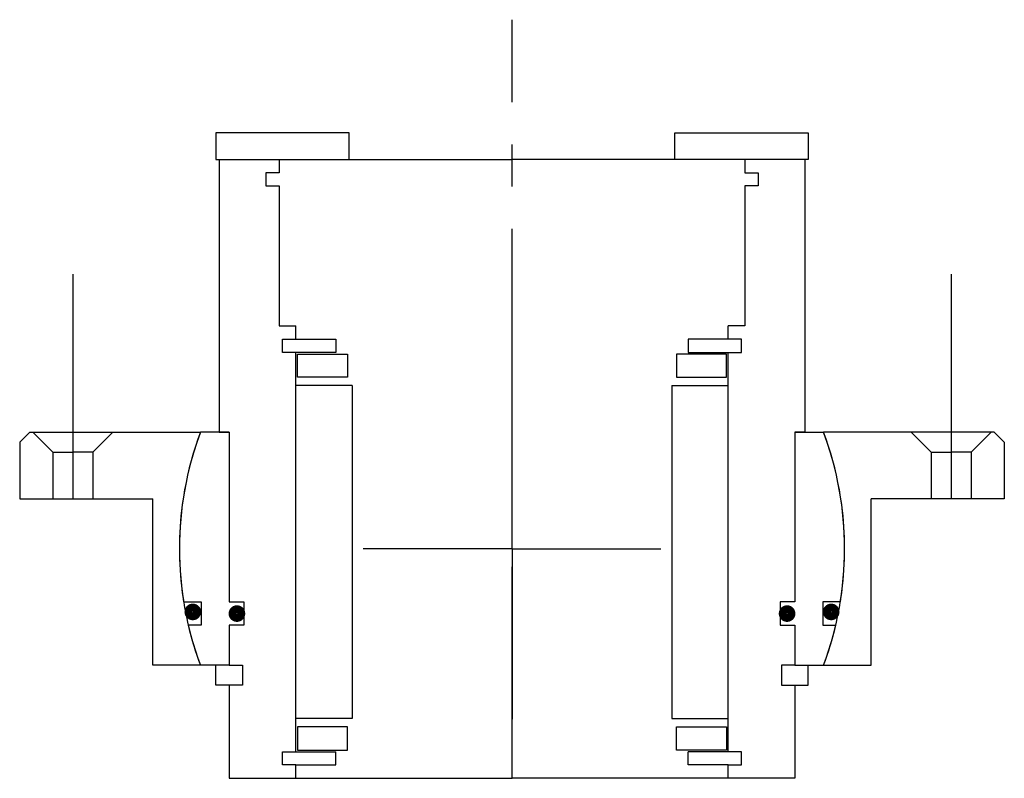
# Model space of a CAD drawing. Header units: millimetres. Extents: x -74 to 74, y -34 to 79.
import ezdxf

# ---------------------------------------------------------------- set-up
doc = ezdxf.new("R2010")
doc.units = ezdxf.units.MM
doc.linetypes.add('CENTER', pattern=[50.8, 31.75, -6.35, 6.35, -6.35])
doc.layers.add('Center', color=1, linetype='CENTER')

# ---------------------------------------------------------------- blocks, each defined once
blk = doc.blocks.new('M33-101')
for p, q in [((-72.5, 17.5), (-74, 16)), ((-72.5, 17.5), (-46.84, 17.5)), ((-72, 17.5), (-69, 14.5)), ((-66, 17.5), (-66, 7.5)), ((-60, 17.5), (-63, 14.5)), ((72.5, 17.5), (46.84, 17.5)), ((60, 17.5), (63, 14.5)), ((66, 17.5), (66, 7.5)), ((72, 17.5), (69, 14.5)), ((72.5, 17.5), (74, 16)), ((-74, 16), (-74, 7.5)), ((74, 16), (74, 7.5)), ((-69, 14.5), (-69, 7.5)), ((-69, 14.5), (-66, 14.5)), ((-63, 14.5), (-66, 14.5)), ((-63, 14.5), (-63, 7.5)), ((63, 14.5), (63, 7.5)), ((63, 14.5), (66, 14.5)), ((69, 14.5), (66, 14.5)), ((69, 14.5), (69, 7.5)), ((-74, 7.5), (-54, 7.5)), ((-54, -17.5), (-54, 7.5)), ((74, 7.5), (54, 7.5)), ((54, -17.5), (54, 7.5)), ((-46.84, -17.5), (-54, -17.5)), ((46.84, -17.5), (54, -17.5))]:
    blk.add_line(p, q)
for start, end in [(159.5127, 200.4873), (339.5127, 20.4873)]:
    blk.add_arc((0, 0), 50, start, end)
at = {"layer": 'Center'}
for p, q in [((-66, 41.24), (-66, 17.5)), ((66, 41.24), (66, 17.5)), ((0, 0), (0, 25.63)), ((0, 0), (-22.37, 0)), ((0, 0), (22.37, 0)), ((0, 0), (0, -25.63))]:
    blk.add_line(p, q, dxfattribs=at)
blk = doc.blocks.new('innerhouse-4SF048')
for p, q in [((-24.5, 62.5), (-44.5, 62.5)), ((-44.5, 62.5), (-44.5, 58.5)), ((-24.5, 58.5), (-24.5, 62.5)), ((24.5, 62.5), (44.5, 62.5)), ((24.5, 58.5), (24.5, 62.5)), ((44.5, 62.5), (44.5, 58.5)), ((-44.5, 58.5), (-24.5, 58.5)), ((-44, 58.5), (-44, 17.5)), ((-44, 58.5), (-35, 58.5)), ((-35, 58.5), (0, 58.5)), ((-35, 58.5), (-35, 56.5)), ((35, 58.5), (0, 58.5)), ((44.5, 58.5), (24.5, 58.5)), ((44, 58.5), (35, 58.5)), ((35, 58.5), (35, 56.5)), ((44, 58.5), (44, 17.5)), ((-37, 56.5), (-37, 54.5)), ((-35, 56.5), (-37, 56.5)), ((35, 56.5), (37, 56.5)), ((37, 56.5), (37, 54.5)), ((-37, 54.5), (-35, 54.5)), ((-35, 54.5), (-35, 33.5)), ((35, 54.5), (35, 33.5)), ((37, 54.5), (35, 54.5)), ((-35, 33.5), (-32.5, 33.5)), ((-32.5, 31.5), (-32.5, 33.5)), ((32.5, 31.5), (32.5, 33.5)), ((35, 33.5), (32.5, 33.5)), ((-34.5, 29.5), (-34.5, 31.5)), ((-34.5, 31.5), (-32.5, 31.5)), ((-32.5, 31.5), (-26.5, 31.5)), ((-26.5, 31.5), (-26.5, 29.5)), ((32.5, 31.5), (26.5, 31.5)), ((26.5, 31.5), (26.5, 29.5)), ((34.5, 31.5), (32.5, 31.5)), ((34.5, 29.5), (34.5, 31.5)), ((-26.5, 29.5), (-34.5, 29.5)), ((-32.5, -30.5), (-32.5, 29.5)), ((-32.25, 29.25), (-24.75, 29.25)), ((-32.25, 25.75), (-32.25, 29.25)), ((-24.75, 29.25), (-24.75, 25.75)), ((32.25, 29.25), (24.75, 29.25)), ((24.75, 29.25), (24.75, 25.75)), ((26.5, 29.5), (34.5, 29.5)), ((32.25, 25.75), (32.25, 29.25)), ((32.5, -30.5), (32.5, 29.5)), ((-24.75, 25.75), (-32.25, 25.75)), ((24.75, 25.75), (32.25, 25.75)), ((-24, 24.5), (-32.5, 24.5)), ((-24, 24.5), (-24, -25.5)), ((24, 24.5), (24, -25.5)), ((24, 24.5), (32.5, 24.5)), ((-42.5, 17.5), (-46.84, 17.5)), ((-44, 17.5), (-42.5, 17.5)), ((-42.5, 17.5), (-42.5, -8)), ((42.5, 17.5), (42.5, -8)), ((42.5, 17.5), (46.84, 17.5)), ((44, 17.5), (42.5, 17.5)), ((-49.36, -8), (-46.7, -8)), ((-46.7, -8), (-46.7, -11.5)), ((-42.5, -8), (-40.3, -8)), ((-40.3, -8), (-40.3, -11.5)), ((40.3, -8), (40.3, -11.5)), ((42.5, -8), (40.3, -8)), ((46.7, -8), (46.7, -11.5)), ((49.36, -8), (46.7, -8)), ((-46.7, -11.5), (-48.66, -11.5)), ((-42.5, -11.5), (-42.5, -17.5)), ((-40.3, -11.5), (-42.5, -11.5)), ((40.3, -11.5), (42.5, -11.5)), ((42.5, -11.5), (42.5, -17.5)), ((46.7, -11.5), (48.66, -11.5)), ((-42.5, -17.5), (-46.84, -17.5)), ((-44.5, -20.5), (-44.5, -17.5)), ((-42.5, -17.5), (-40.5, -17.5)), ((-40.5, -17.5), (-40.5, -20.5)), ((40.5, -17.5), (40.5, -20.5)), ((42.5, -17.5), (40.5, -17.5)), ((42.5, -17.5), (46.84, -17.5)), ((44.5, -20.5), (44.5, -17.5)), ((-42.5, -20.5), (-44.5, -20.5)), ((-42.5, -20.5), (-42.5, -34.5)), ((-40.5, -20.5), (-42.5, -20.5)), ((40.5, -20.5), (42.5, -20.5)), ((42.5, -20.5), (42.5, -34.5)), ((42.5, -20.5), (44.5, -20.5)), ((-24, -25.5), (-32.5, -25.5)), ((24, -25.5), (32.5, -25.5)), ((-24.75, -26.75), (-32.25, -26.75)), ((-32.25, -26.75), (-32.25, -30.25)), ((-24.75, -30.25), (-24.75, -26.75)), ((24.75, -26.75), (32.25, -26.75)), ((24.75, -30.25), (24.75, -26.75)), ((32.25, -26.75), (32.25, -30.25)), ((-34.5, -30.5), (-26.5, -30.5)), ((-34.5, -32.5), (-34.5, -30.5)), ((-32.25, -30.25), (-24.75, -30.25)), ((-26.5, -32.5), (-26.5, -30.5)), ((32.25, -30.25), (24.75, -30.25)), ((34.5, -30.5), (26.5, -30.5)), ((26.5, -32.5), (26.5, -30.5)), ((34.5, -32.5), (34.5, -30.5)), ((-32.5, -32.5), (-34.5, -32.5)), ((-32.5, -32.5), (-26.5, -32.5)), ((-32.5, -34.5), (-32.5, -32.5)), ((32.5, -32.5), (26.5, -32.5)), ((32.5, -32.5), (34.5, -32.5)), ((32.5, -34.5), (32.5, -32.5)), ((-42.5, -34.5), (-32.5, -34.5)), ((-32.5, -34.5), (0, -34.5)), ((32.5, -34.5), (0, -34.5)), ((42.5, -34.5), (32.5, -34.5))]:
    blk.add_line(p, q)
at = {"const_width": 1.2}
for points in [[(-47.33, -9.5, -1), (-48.63, -9.5, -1)], [(-40.7, -9.75, -1), (-42, -9.75, -1)], [(40.7, -9.75, 1), (42, -9.75, 1)], [(47.33, -9.5, 1), (48.63, -9.5, 1)]]:
    blk.add_lwpolyline(points, format="xyb", close=True, dxfattribs=at)
for start, end in [(159.5127, 189.2069), (350.7931, 20.4873), (193.2971, 200.4873), (339.5127, 346.7029)]:
    blk.add_arc((0, 0), 50, start, end)
at = {"layer": 'Center'}
blk.add_line((0, -34.5), (0, 79.49), dxfattribs=at)

msp = doc.modelspace()

# ---------------------------------------------------------------- block references
for name in ['innerhouse-4SF048', 'M33-101']:
    msp.add_blockref(name, (0, 0))

doc.saveas('drawing.dxf')
